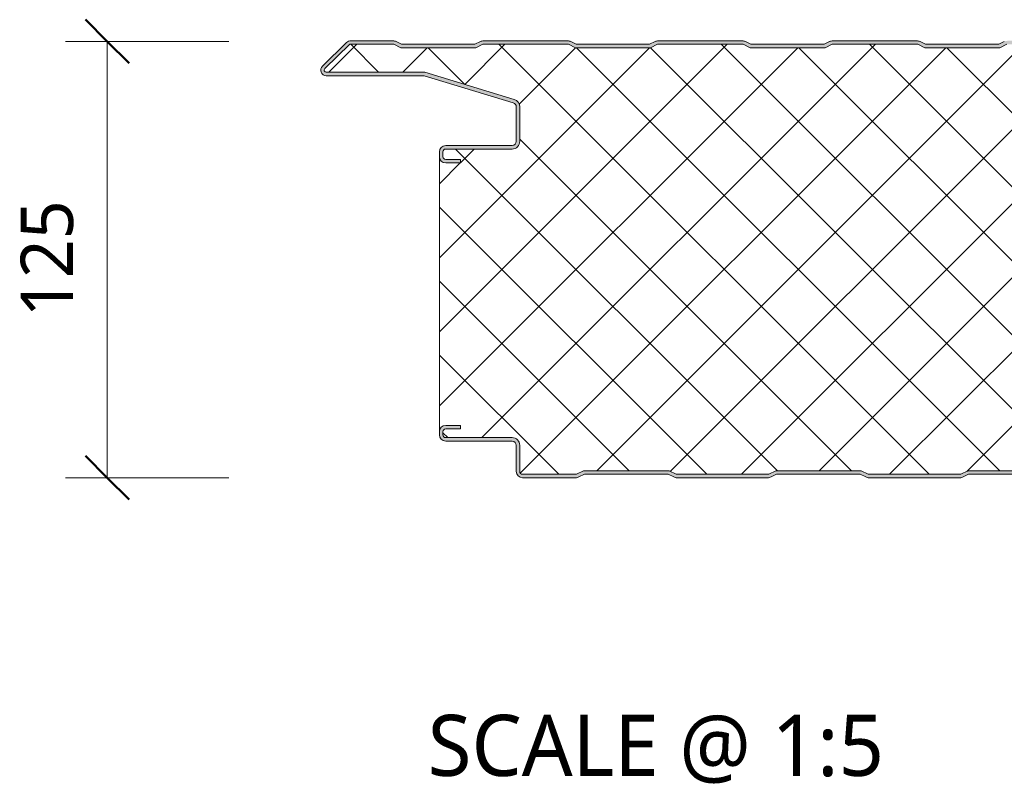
# Model space of a CAD drawing. Header units: millimetres. Extents: x 4235 to 12448, y -1412 to 6174.
# Tile 4 of 16: x 4235 to 4517, y 5338 to 5559. Entities that reach past the tile are written whole.
import ezdxf

# ---------------------------------------------------------------- set-up
doc = ezdxf.new("R2010")
doc.units = ezdxf.units.MM
for name, color, linetype, lineweight in [('A-ANNO-DIMS', 211, 'Continuous', 9), ('A-ANNO-DIMS-5', 211, 'Continuous', 9), ('A-DETL-GENF', 92, 'Continuous', 13), ('G-ANNO-TEXT', 231, 'Continuous', 9)]:
    doc.layers.add(name, color=color, linetype=linetype, lineweight=lineweight)
doc.styles.add('Yu Gothic', font='Yu Gothic.ttf', dxfattribs={"height": 15})
doc.styles.add('Yu Gothic_1', font='Yu Gothic.ttf', dxfattribs={"height": 17.5})
doc.dimstyles.new('Diagonal', dxfattribs={"dimscale": 304.8, "dimtxt": 17.413553, "dimasz": 0.04101, "dimexe": 0.03937, "dimexo": 0.024606, "dimgap": 0.024606, "dimtad": 1, "dimdec": 0, "dimzin": 0, "dimdsep": 46, "dimtxsty": 'Yu Gothic', "dimblk1": 'OBLIQUE', "dimblk2": 'OBLIQUE', "dimsah": 1, "dimcen": 0.09, "dimazin": 0, "dimtfac": 1, "dimtdec": 4, "dimtix": 1, "dimtmove": 0, "dimatfit": 3, "dimfxl": 1, "dimtvp": 1, "dimtfill": 1, "dimtolj": 1, "dimtzin": 0, "dimarcsym": 2})

# ---------------------------------------------------------------- blocks, each defined once
blk = doc.blocks.new('HFX 1000 - FINELINE - FINELINE - HFX 1000 125mm - FINELINE - FINELINE-4486508-JOINT 11')
at = {"layer": 'A-DETL-GENF'}
h = blk.add_hatch(color=256, dxfattribs=at)
h.paths.add_polyline_path([(2.8, 0), (17.27, 0.03), (17.49, 0.06), (17.94, 0.22), (19.5, 1), (43.5, 1), (45.06, 0.22), (45.51, 0.06), (46, 0), (72.27, 0.03), (72.49, 0.06), (72.94, 0.22), (74.5, 1), (98.5, 1), (100.06, 0.22), (100.51, 0.06), (101, 0), (127.27, 0.03), (127.49, 0.06), (127.94, 0.22), (129.5, 1), (153.5, 1), (155.06, 0.22), (155.51, 0.06), (156, 0), (182.27, 0.03), (182.49, 0.06), (182.94, 0.22), (184.5, 1), (208.5, 1), (210.06, 0.22), (210.51, 0.06), (211, 0), (237.27, 0.03), (237.49, 0.06), (237.94, 0.22), (239.5, 1), (263.53, 0.99), (265.06, 0.22), (265.51, 0.06), (266, 0), (292.27, 0.03), (292.49, 0.06), (292.94, 0.22), (294.5, 1), (318.5, 1), (320.06, 0.22), (320.51, 0.06), (321, 0), (347.27, 0.03), (347.49, 0.06), (347.94, 0.22), (349.5, 1), (373.5, 1), (375.06, 0.22), (375.51, 0.06), (376, 0), (402.27, 0.03), (402.49, 0.06), (402.94, 0.22), (404.5, 1), (428.5, 1), (430.06, 0.22), (430.51, 0.06), (431, 0), (457.27, 0.03), (457.49, 0.06), (457.94, 0.22), (459.5, 1), (483.5, 1), (485.06, 0.22), (485.51, 0.06), (486, 0), (512.01, 0), (512.49, 0.06), (512.94, 0.22), (514.5, 1), (538.5, 1), (540.06, 0.22), (540.51, 0.06), (541, 0), (567.01, 0), (567.49, 0.06), (567.94, 0.22), (569.5, 1), (593.5, 1), (595.06, 0.22), (595.51, 0.06), (596, 0), (622.01, 0), (622.49, 0.06), (622.94, 0.22), (624.5, 1), (648.5, 1), (650.06, 0.22), (650.51, 0.06), (651, 0), (677.01, 0), (677.49, 0.06), (677.94, 0.22), (679.5, 1), (703.5, 1), (705.06, 0.22), (705.51, 0.06), (706, 0), (732.01, 0), (732.49, 0.06), (732.94, 0.22), (734.5, 1), (758.5, 1), (760.06, 0.22), (760.51, 0.06), (761, 0), (787.01, 0), (787.49, 0.06), (787.94, 0.22), (789.5, 1), (813.53, 0.99), (815.06, 0.22), (815.51, 0.06), (816, 0), (842.01, 0), (842.49, 0.06), (842.94, 0.22), (844.5, 1), (868.5, 1), (870.06, 0.22), (870.51, 0.06), (871, 0), (897.01, 0), (897.49, 0.06), (897.94, 0.22), (899.5, 1), (923.5, 1), (925.06, 0.22), (925.51, 0.06), (926, 0), (952.01, 0), (952.49, 0.06), (952.94, 0.22), (954.5, 1), (978.5, 1), (980.06, 0.22), (980.51, 0.06), (981, 0), (996.2, 0), (996.67, 0.06), (997.1, 0.24), (997.48, 0.53), (997.76, 0.9), (997.94, 1.33), (998, 1.8), (998, 5.96), (997.94, 6.43), (997.76, 6.86), (997.48, 7.23), (997, 7.58), (993.22, 9.76), (992.69, 9.95), (992.32, 10), (979.2, 10), (978.89, 10.04), (978.6, 10.16), (978.35, 10.35), (978.16, 10.6), (978.04, 10.89), (978, 11.2), (978, 13.2), (977.94, 13.67), (977.76, 14.1), (977.48, 14.47), (977, 14.8), (976.67, 14.94), (976.2, 15), (972, 15), (972, 14), (976.41, 13.97), (976.63, 13.87), (976.77, 13.77), (976.9, 13.6), (976.98, 13.41), (977, 13.2), (977, 11.2), (977.08, 10.63), (977.3, 10.1), (977.65, 9.64), (978.1, 9.29), (978.74, 9.06), (979.2, 9), (992.54, 9), (996.77, 6.53), (996.9, 6.36), (996.98, 6.17), (997, 5.96), (996.98, 1.59), (996.9, 1.4), (996.77, 1.23), (996.6, 1.11), (996.41, 1.03), (996.2, 1), (980.74, 1), (978.74, 2), (954.27, 2), (952.27, 1), (925.74, 1), (923.74, 2), (899.27, 2), (897.27, 1), (870.74, 1), (868.74, 2), (844.27, 2), (842.27, 1), (815.74, 1), (813.74, 2), (789.27, 2), (787.27, 1), (760.74, 1), (758.74, 2), (734.27, 2), (732.27, 1), (705.74, 1), (703.74, 2), (679.27, 2), (677.27, 1), (650.74, 1), (648.74, 2), (624.27, 2), (622.27, 1), (595.74, 1), (593.74, 2), (569.27, 2), (567.27, 1), (540.74, 1), (538.74, 2), (514.27, 2), (512.27, 1), (485.74, 1), (483.74, 2), (459.27, 2), (457.27, 1), (430.74, 1), (428.74, 2), (404.27, 2), (402.27, 1), (375.74, 1), (373.74, 2), (349.27, 2), (347.27, 1), (320.74, 1), (318.74, 2), (294.27, 2), (292.27, 1), (265.74, 1), (263.74, 2), (239.27, 2), (237.27, 1), (210.74, 1), (208.74, 2), (184.27, 2), (182.27, 1), (155.74, 1), (153.74, 2), (129.27, 2), (127.27, 1), (100.74, 1), (98.74, 2), (74.27, 2), (72.27, 1), (45.74, 1), (43.74, 2), (19.27, 2), (17.27, 1), (1.59, 1.03), (1.4, 1.11), (1.23, 1.23), (1.11, 1.4), (1.03, 1.59), (1, 2), (1, 9.3), (0.93, 9.87), (0.71, 10.4), (0.36, 10.86), (-0.1, 11.21), (-0.63, 11.43), (-1.2, 11.5), (-20.41, 11.53), (-20.6, 11.61), (-20.77, 11.73), (-20.89, 11.9), (-20.97, 12.09), (-21, 12.3), (-20.97, 13.41), (-20.89, 13.6), (-20.77, 13.77), (-20.6, 13.89), (-20.41, 13.97), (-20.2, 14), (-16, 14), (-16, 15), (-20.2, 15), (-20.67, 14.94), (-21.1, 14.76), (-21.47, 14.47), (-21.76, 14.1), (-21.95, 13.6), (-22, 13.2), (-22, 12.3), (-21.9, 11.73), (-21.76, 11.4), (-21.47, 11.03), (-21, 10.7), (-20.67, 10.56), (-20.2, 10.5), (-1.2, 10.5), (-0.89, 10.46), (-0.59, 10.33), (-0.35, 10.15), (-0.16, 9.9), (-0.04, 9.61), (0, 9.3), (0, 1.8), (0.06, 1.33), (0.24, 0.9), (0.53, 0.53), (1, 0.2), (1.33, 0.06), (1.8, 0), (2.22, 0)])
h.paths.add_polyline_path([(972, 90.19), (976.2, 90.19), (976.67, 90.26), (977.1, 90.44), (977.48, 90.72), (977.81, 91.22), (977.94, 91.53), (978, 91.99), (978, 93.99), (978.04, 94.31), (978.16, 94.59), (978.35, 94.84), (978.63, 95.05), (978.89, 95.15), (979.2, 95.19), (992.54, 95.22), (992.79, 95.26), (993.22, 95.44), (997.1, 97.67), (997.48, 97.96), (997.76, 98.33), (997.94, 98.77), (998, 99.23), (997.99, 103.51), (997.94, 103.86), (997.76, 104.29), (997.48, 104.67), (997, 104.99), (996.6, 105.14), (996.04, 105.19), (966.7, 105.16), (966.33, 105.04), (965.85, 104.74), (965.38, 104.4), (965, 104.33), (964.92, 104.33), (964.69, 104.38), (964.48, 104.48), (964.28, 104.61), (964, 104.86), (963.67, 105.04), (963.32, 105.16), (962.95, 105.19), (954.2, 105.19), (953.89, 105.24), (953.6, 105.36), (953.35, 105.55), (953.16, 105.79), (953.04, 106.08), (953, 106.39), (952.99, 113.51), (952.9, 113.96), (952.76, 114.29), (952.48, 114.67), (952, 114.99), (951.67, 115.13), (951.2, 115.19), (914.06, 115.21), (913.85, 115.23), (913.56, 115.35), (913.31, 115.53), (903.92, 124.68), (903.55, 124.96), (902.99, 125.15), (902.66, 125.19), (890.66, 125.19), (890.18, 125.14), (889.72, 124.97), (888.16, 124.19), (867.16, 124.19), (865.61, 124.97), (865.15, 125.14), (864.67, 125.19), (840.4, 125.16), (840.18, 125.14), (839.72, 124.97), (838.16, 124.19), (817.16, 124.19), (815.61, 124.97), (815.15, 125.14), (814.67, 125.19), (790.4, 125.16), (790.18, 125.14), (789.72, 124.97), (788.16, 124.19), (767.16, 124.19), (765.61, 124.97), (765.15, 125.14), (764.67, 125.19), (740.4, 125.16), (740.18, 125.14), (739.72, 124.97), (738.16, 124.19), (717.16, 124.19), (715.61, 124.97), (715.15, 125.14), (714.67, 125.19), (690.4, 125.16), (690.18, 125.14), (689.72, 124.97), (688.16, 124.19), (667.16, 124.19), (665.61, 124.97), (665.15, 125.14), (664.67, 125.19), (640.4, 125.16), (640.18, 125.14), (639.72, 124.97), (638.16, 124.19), (617.16, 124.19), (615.61, 124.97), (615.15, 125.14), (614.67, 125.19), (590.4, 125.16), (590.18, 125.14), (589.72, 124.97), (588.16, 124.19), (567.16, 124.2), (565.61, 124.97), (565.15, 125.14), (564.67, 125.19), (540.4, 125.16), (540.18, 125.14), (539.72, 124.97), (538.16, 124.19), (517.16, 124.19), (515.61, 124.97), (515.15, 125.14), (514.67, 125.19), (490.4, 125.16), (490.18, 125.14), (489.72, 124.97), (488.16, 124.19), (467.16, 124.19), (465.61, 124.97), (465.15, 125.14), (464.67, 125.19), (440.66, 125.19), (440.18, 125.14), (439.72, 124.97), (438.16, 124.19), (417.16, 124.19), (415.61, 124.97), (415.15, 125.14), (414.67, 125.19), (390.66, 125.19), (390.18, 125.14), (389.72, 124.97), (388.16, 124.19), (367.16, 124.19), (365.61, 124.97), (365.15, 125.14), (364.67, 125.19), (340.66, 125.19), (340.18, 125.14), (339.72, 124.97), (338.16, 124.19), (317.12, 124.22), (315.61, 124.97), (315.15, 125.14), (314.67, 125.19), (290.66, 125.19), (290.18, 125.14), (289.72, 124.97), (288.16, 124.19), (267.16, 124.19), (265.61, 124.97), (265.15, 125.14), (264.67, 125.19), (240.66, 125.19), (240.18, 125.14), (239.72, 124.97), (238.16, 124.19), (217.16, 124.19), (215.61, 124.97), (215.15, 125.14), (214.67, 125.19), (190.66, 125.19), (190.18, 125.14), (189.72, 124.97), (188.16, 124.19), (167.16, 124.19), (165.61, 124.97), (165.15, 125.14), (164.67, 125.19), (140.66, 125.19), (140.18, 125.14), (139.72, 124.97), (138.16, 124.19), (117.16, 124.19), (115.61, 124.97), (115.15, 125.14), (114.67, 125.19), (90.66, 125.19), (90.18, 125.14), (89.72, 124.97), (88.16, 124.19), (67.12, 124.21), (65.61, 124.97), (65.15, 125.14), (64.67, 125.19), (40.66, 125.19), (40.18, 125.14), (39.72, 124.97), (38.16, 124.19), (17.16, 124.19), (15.59, 124.98), (15.15, 125.14), (14.67, 125.19), (-9.6, 125.16), (-9.82, 125.14), (-10.28, 124.97), (-11.84, 124.19), (-32.84, 124.19), (-34.39, 124.97), (-34.85, 125.14), (-35.33, 125.19), (-47.33, 125.19), (-47.79, 125.14), (-48.22, 124.96), (-48.59, 124.68), (-55.51, 117.94), (-55.75, 117.65), (-55.93, 117.22), (-55.99, 116.93), (-55.95, 116.44), (-55.88, 116.19), (-55.7, 115.86), (-55.44, 115.58), (-55.01, 115.33), (-54.77, 115.24), (-54.4, 115.19), (-26.35, 115.19), (-0.85, 107.41), (-0.57, 107.28), (-0.33, 107.09), (-0.15, 106.85), (-0.04, 106.56), (0, 106.26), (0, 96.39), (-0.04, 96.08), (-0.16, 95.79), (-0.35, 95.55), (-0.63, 95.34), (-0.89, 95.24), (-1.2, 95.19), (-20.41, 95.17), (-20.67, 95.13), (-21.1, 94.95), (-21.47, 94.67), (-21.76, 94.29), (-21.95, 93.79), (-22, 93.3), (-22, 91.99), (-21.94, 91.53), (-21.76, 91.09), (-21.47, 90.72), (-21.1, 90.44), (-20.67, 90.26), (-20.2, 90.19), (-16, 90.19), (-16, 91.19), (-20.41, 91.22), (-20.6, 91.3), (-20.77, 91.43), (-20.89, 91.59), (-20.97, 91.79), (-21, 91.99), (-20.97, 93.6), (-20.89, 93.79), (-20.77, 93.96), (-20.6, 94.09), (-20.41, 94.17), (-20.2, 94.19), (-1.2, 94.19), (-0.63, 94.27), (-0.1, 94.49), (0.36, 94.84), (0.71, 95.29), (0.93, 95.83), (1, 96.39), (1, 106.26), (0.93, 106.82), (0.72, 107.34), (0.39, 107.79), (-0.05, 108.14), (-0.56, 108.37), (-26.2, 116.19), (-54.54, 116.21), (-54.79, 116.34), (-54.95, 116.57), (-54.99, 116.85), (-54.91, 117.11), (-54.67, 117.37), (-47.66, 124.19), (-35.07, 124.19), (-33.07, 123.19), (-11.6, 123.19), (-9.6, 124.19), (14.93, 124.19), (16.93, 123.19), (38.4, 123.19), (40.4, 124.19), (64.93, 124.19), (66.93, 123.19), (88.4, 123.19), (90.4, 124.19), (114.93, 124.19), (116.93, 123.19), (138.4, 123.19), (140.4, 124.19), (164.93, 124.19), (166.93, 123.19), (188.4, 123.19), (190.4, 124.19), (214.93, 124.19), (216.93, 123.19), (238.4, 123.19), (240.4, 124.19), (264.93, 124.19), (266.93, 123.19), (288.4, 123.19), (290.4, 124.19), (314.93, 124.19), (316.93, 123.19), (338.4, 123.19), (340.4, 124.19), (364.93, 124.19), (366.93, 123.19), (388.4, 123.19), (390.4, 124.19), (414.93, 124.19), (416.93, 123.19), (438.4, 123.19), (440.4, 124.19), (464.93, 124.19), (466.93, 123.19), (488.4, 123.19), (490.4, 124.19), (514.93, 124.19), (516.93, 123.19), (538.4, 123.19), (540.4, 124.19), (564.93, 124.19), (566.93, 123.19), (588.4, 123.19), (590.4, 124.19), (614.93, 124.19), (616.93, 123.19), (638.4, 123.19), (640.4, 124.19), (664.93, 124.19), (666.93, 123.19), (688.4, 123.19), (690.4, 124.19), (714.93, 124.19), (716.93, 123.19), (738.4, 123.19), (740.4, 124.19), (764.93, 124.19), (766.93, 123.19), (788.4, 123.19), (790.4, 124.19), (814.93, 124.19), (816.93, 123.19), (838.4, 123.19), (840.4, 124.19), (864.93, 124.19), (866.93, 123.19), (888.4, 123.19), (890.4, 124.19), (902.99, 124.19), (912.62, 114.82), (913.07, 114.48), (913.59, 114.27), (914.15, 114.19), (951.41, 114.17), (951.6, 114.09), (951.77, 113.96), (951.9, 113.79), (951.98, 113.6), (952, 113.39), (952, 106.39), (952.08, 105.83), (952.3, 105.29), (952.65, 104.84), (953.1, 104.49), (953.63, 104.27), (954.2, 104.19), (963.35, 104.19), (963.67, 103.83), (964.07, 103.56), (964.52, 103.39), (965, 103.33), (965.48, 103.39), (965.93, 103.56), (966.33, 103.83), (966.65, 104.19), (996.41, 104.17), (996.6, 104.09), (996.77, 103.96), (996.9, 103.79), (996.98, 103.6), (997, 103.39), (996.98, 99.03), (996.9, 98.83), (996.77, 98.67), (996.6, 98.54), (992.54, 96.19), (979.2, 96.19), (978.63, 96.12), (978.1, 95.9), (977.65, 95.55), (977.3, 95.09), (977.08, 94.56), (977, 93.99), (976.98, 91.79), (976.9, 91.59), (976.77, 91.43), (976.6, 91.3), (976.41, 91.22), (976.2, 91.19), (972, 91.19)])
h = blk.add_hatch(dxfattribs=at)
h.set_pattern_fill('FP_4', color=256, style=0, pattern_type=2)
h.set_pattern_definition([(45, (-4377.288, -5427.255), (-10.606602, 10.606602), []), (135, (-4377.288, -5427.255), (-10.606602, -10.606602), [])])
h.paths.add_polyline_path([(1.8, 1), (17.27, 1), (19.27, 2), (43.74, 2), (45.74, 1), (72.27, 1), (74.27, 2), (98.74, 2), (100.74, 1), (127.27, 1), (129.27, 2), (153.74, 2), (155.74, 1), (182.27, 1), (184.27, 2), (208.74, 2), (210.74, 1), (237.27, 1), (239.27, 2), (263.74, 2), (265.74, 1), (292.27, 1), (294.27, 2), (318.74, 2), (320.74, 1), (347.27, 1), (349.27, 2), (373.74, 2), (375.74, 1), (402.27, 1), (404.27, 2), (428.74, 2), (430.74, 1), (457.27, 1), (459.27, 2), (483.74, 2), (485.74, 1), (512.27, 1), (514.27, 2), (538.74, 2), (540.74, 1), (567.27, 1), (569.27, 2), (593.74, 2), (595.74, 1), (622.27, 1), (624.27, 2), (648.74, 2), (650.74, 1), (677.27, 1), (679.27, 2), (703.74, 2), (705.74, 1), (732.27, 1), (734.27, 2), (758.74, 2), (760.74, 1), (787.27, 1), (789.27, 2), (813.74, 2), (815.74, 1), (842.27, 1), (844.27, 2), (868.74, 2), (870.74, 1), (897.27, 1), (899.27, 2), (923.74, 2), (925.74, 1), (952.27, 1), (954.27, 2), (978.74, 2), (980.74, 1), (996.41, 1.03), (996.6, 1.11), (996.77, 1.23), (996.9, 1.4), (996.98, 1.59), (997, 1.8), (996.98, 6.17), (996.9, 6.36), (996.77, 6.53), (996.6, 6.65), (992.54, 9), (979.2, 9), (978.63, 9.07), (978.1, 9.29), (977.65, 9.64), (977.3, 10.1), (977.08, 10.63), (977, 11.2), (976.98, 13.41), (976.9, 13.6), (976.77, 13.77), (976.6, 13.89), (976.41, 13.97), (976.2, 14), (972, 14), (972, 15), (976.2, 15), (976.67, 14.94), (977.1, 14.76), (977.48, 14.47), (977.76, 14.1), (977.94, 13.67), (978, 13.2), (978, 91.99), (977.94, 91.53), (977.76, 91.09), (977.48, 90.72), (977.1, 90.44), (976.67, 90.26), (976.2, 90.19), (972, 90.19), (972, 91.19), (976.41, 91.22), (976.6, 91.3), (976.77, 91.43), (976.9, 91.59), (976.98, 91.79), (977, 91.99), (977, 93.99), (977.08, 94.56), (977.3, 95.09), (977.65, 95.55), (978.1, 95.9), (978.63, 96.12), (979.2, 96.19), (992.54, 96.19), (996.77, 98.67), (996.9, 98.83), (996.98, 99.03), (997, 99.23), (996.98, 103.6), (996.9, 103.79), (996.77, 103.96), (996.6, 104.09), (996.41, 104.17), (996.2, 104.19), (966.65, 104.19), (966.33, 103.83), (965.93, 103.56), (965.48, 103.39), (965, 103.33), (964.52, 103.39), (964.07, 103.56), (963.67, 103.83), (963.35, 104.19), (954.2, 104.19), (953.63, 104.27), (953.1, 104.49), (952.65, 104.84), (952.3, 105.29), (952.08, 105.83), (952, 106.39), (951.98, 113.6), (951.9, 113.79), (951.77, 113.96), (951.6, 114.09), (951.41, 114.17), (951.2, 114.19), (914.15, 114.19), (913.59, 114.27), (913.07, 114.48), (912.62, 114.82), (902.99, 124.19), (890.4, 124.19), (888.4, 123.19), (866.93, 123.19), (864.93, 124.19), (840.4, 124.19), (838.4, 123.19), (816.93, 123.19), (814.93, 124.19), (790.4, 124.19), (788.4, 123.19), (766.93, 123.19), (764.93, 124.19), (740.4, 124.19), (738.4, 123.19), (716.93, 123.19), (714.93, 124.19), (690.4, 124.19), (688.4, 123.19), (666.93, 123.19), (664.93, 124.19), (640.4, 124.19), (638.4, 123.19), (616.93, 123.19), (614.93, 124.19), (590.4, 124.19), (588.4, 123.19), (566.93, 123.19), (564.93, 124.19), (540.4, 124.19), (538.4, 123.19), (516.93, 123.19), (514.93, 124.19), (490.4, 124.19), (488.4, 123.19), (466.93, 123.19), (464.93, 124.19), (440.4, 124.19), (438.4, 123.19), (416.93, 123.19), (414.93, 124.19), (390.4, 124.19), (388.4, 123.19), (366.93, 123.19), (364.93, 124.19), (340.4, 124.19), (338.4, 123.19), (316.93, 123.19), (314.93, 124.19), (290.4, 124.19), (288.4, 123.19), (266.93, 123.19), (264.93, 124.19), (240.4, 124.19), (238.4, 123.19), (216.93, 123.19), (214.93, 124.19), (190.4, 124.19), (188.4, 123.19), (166.93, 123.19), (164.93, 124.19), (140.4, 124.19), (138.4, 123.19), (116.93, 123.19), (114.93, 124.19), (90.4, 124.19), (88.4, 123.19), (66.93, 123.19), (64.93, 124.19), (40.4, 124.19), (38.4, 123.19), (16.93, 123.19), (14.93, 124.19), (-9.6, 124.19), (-11.6, 123.19), (-33.07, 123.19), (-35.07, 124.19), (-47.66, 124.19), (-54.91, 117.11), (-54.97, 116.99), (-54.99, 116.71), (-54.88, 116.44), (-54.67, 116.26), (-54.4, 116.19), (-26.2, 116.19), (-0.56, 108.37), (-0.05, 108.14), (0.39, 107.79), (0.72, 107.34), (0.93, 106.82), (1, 106.26), (1, 96.39), (0.93, 95.83), (0.71, 95.29), (0.36, 94.84), (-0.1, 94.49), (-0.63, 94.27), (-1.2, 94.19), (-20.41, 94.17), (-20.6, 94.09), (-20.77, 93.96), (-20.89, 93.79), (-20.97, 93.6), (-21, 93.39), (-20.97, 91.79), (-20.89, 91.59), (-20.77, 91.43), (-20.6, 91.3), (-20.41, 91.22), (-20.2, 91.19), (-16, 91.19), (-16, 90.19), (-20.2, 90.19), (-20.67, 90.26), (-21.1, 90.44), (-21.47, 90.72), (-21.76, 91.09), (-21.94, 91.53), (-22, 91.99), (-22, 13.2), (-21.94, 13.67), (-21.76, 14.1), (-21.47, 14.47), (-21.1, 14.76), (-20.67, 14.94), (-20.2, 15), (-16, 15), (-16, 14), (-20.41, 13.97), (-20.6, 13.89), (-20.77, 13.77), (-20.89, 13.6), (-20.97, 13.41), (-21, 13.2), (-20.97, 12.09), (-20.89, 11.9), (-20.77, 11.73), (-20.6, 11.61), (-20.41, 11.53), (-20.2, 11.5), (-1.2, 11.5), (-0.63, 11.43), (-0.1, 11.21), (0.36, 10.86), (0.73, 10.33), (0.93, 9.87), (1, 9.3), (1.03, 1.59), (1.11, 1.4), (1.23, 1.23), (1.4, 1.11), (1.59, 1.03)])
for p, q in [((-48.59, 124.68), (-55.51, 117.94)), ((-47.66, 124.19), (-54.82, 117.22)), ((-35.07, 124.19), (-47.66, 124.19)), ((-35.33, 125.19), (-47.33, 125.19)), ((-33.07, 123.19), (-35.07, 124.19)), ((-32.84, 124.19), (-34.39, 124.97)), ((-11.84, 124.19), (-32.84, 124.19)), ((-10.28, 124.97), (-11.84, 124.19)), ((-9.6, 124.19), (-11.6, 123.19)), ((14.93, 124.19), (-9.6, 124.19)), ((14.67, 125.19), (-9.34, 125.19)), ((16.93, 123.19), (14.93, 124.19)), ((17.16, 124.19), (15.61, 124.97)), ((38.16, 124.19), (17.16, 124.19)), ((39.72, 124.97), (38.16, 124.19)), ((40.4, 124.19), (38.4, 123.19)), ((64.93, 124.19), (40.4, 124.19)), ((64.67, 125.19), (40.66, 125.19)), ((66.93, 123.19), (64.93, 124.19)), ((67.16, 124.19), (65.61, 124.97)), ((88.16, 124.19), (67.16, 124.19)), ((89.72, 124.97), (88.16, 124.19)), ((90.4, 124.19), (88.4, 123.19)), ((114.93, 124.19), (90.4, 124.19)), ((114.67, 125.19), (90.66, 125.19)), ((116.93, 123.19), (114.93, 124.19)), ((117.16, 124.19), (115.61, 124.97)), ((138.16, 124.19), (117.16, 124.19)), ((139.72, 124.97), (138.16, 124.19)), ((140.4, 124.19), (138.4, 123.19)), ((-11.6, 123.19), (-33.07, 123.19)), ((38.4, 123.19), (16.93, 123.19)), ((88.4, 123.19), (66.93, 123.19)), ((138.4, 123.19), (116.93, 123.19)), ((-54.4, 116.19), (-26.2, 116.19)), ((-26.2, 116.19), (-0.56, 108.37)), ((-54.4, 115.19), (-26.35, 115.19)), ((-26.35, 115.19), (-0.85, 107.41)), ((0, 106.26), (0, 96.39)), ((1, 106.26), (1, 96.39)), ((-22, 93.39), (-22, 91.99)), ((-21, 93.39), (-21, 91.99)), ((-1.2, 95.19), (-20.2, 95.19)), ((-1.2, 94.19), (-20.2, 94.19)), ((-22, 91.99), (-22, 13.2)), ((-20.2, 91.19), (-16, 91.19)), ((-16, 91.19), (-16, 90.19)), ((-16, 90.19), (-20.2, 90.19)), ((-20.2, 15), (-16, 15)), ((-16, 15), (-16, 14)), ((-22, 13.2), (-22, 12.3)), ((-21, 13.2), (-21, 12.3)), ((-16, 14), (-20.2, 14)), ((-20.2, 11.5), (-1.2, 11.5)), ((-20.2, 10.5), (-1.2, 10.5)), ((0, 9.3), (0, 1.8)), ((1, 9.3), (1, 1.8)), ((1.8, 1), (17.27, 1)), ((17.27, 1), (19.27, 2)), ((17.94, 0.22), (19.5, 1)), ((19.27, 2), (43.74, 2)), ((19.5, 1), (43.5, 1)), ((43.5, 1), (45.06, 0.22)), ((43.74, 2), (45.74, 1)), ((45.74, 1), (72.27, 1)), ((72.27, 1), (74.27, 2)), ((72.94, 0.22), (74.5, 1)), ((74.27, 2), (98.74, 2)), ((74.5, 1), (98.5, 1)), ((98.5, 1), (100.06, 0.22)), ((98.74, 2), (100.74, 1)), ((100.74, 1), (127.27, 1)), ((127.27, 1), (129.27, 2)), ((127.94, 0.22), (129.5, 1)), ((129.27, 2), (153.74, 2)), ((129.5, 1), (153.5, 1)), ((1.8, 0), (17.01, 0)), ((46, 0), (72.01, 0)), ((101, 0), (127.01, 0))]:
    blk.add_line(p, q, dxfattribs=at)
for centre, radius, start, end in [((-47.33, 123.39), 1.8, 90, 134.2415), ((-35.33, 123.09), 2.1, 63.4349, 90), ((-9.34, 123.09), 2.1, 90, 116.5651), ((14.67, 123.09), 2.1, 63.4349, 90), ((40.66, 123.09), 2.1, 90, 116.5651), ((64.67, 123.09), 2.1, 63.4349, 90), ((90.66, 123.09), 2.1, 90, 116.5651), ((114.67, 123.09), 2.1, 63.4349, 90), ((-54.4, 116.79), 1.6, 134.2415, 270), ((-54.4, 116.79), 0.6, 134.2415, 270), ((-1.2, 106.26), 1.2, 0, 73.0233), ((-1.2, 106.26), 2.2, 0, 73.0233), ((-1.2, 96.39), 1.2, 270, 0), ((-1.2, 96.39), 2.2, 270, 0), ((-20.2, 93.39), 1.8, 90, 180), ((-20.2, 93.39), 0.8, 90, 180), ((-20.2, 91.99), 1.8, 180, 270), ((-20.2, 91.99), 0.8, 180, 270), ((-20.2, 13.2), 1.8, 90, 180), ((-20.2, 12.3), 1.8, 180, 270), ((-20.2, 13.2), 0.8, 90, 180), ((-20.2, 12.3), 0.8, 180, 270), ((-1.2, 9.3), 2.2, 0, 90), ((-1.2, 9.3), 1.2, 0, 90), ((1.8, 1.8), 1.8, 180, 270), ((1.8, 1.8), 0.8, 180, 270), ((17.01, 2.1), 2.1, 270, 296.5651), ((46, 2.1), 2.1, 243.4349, 270), ((72.01, 2.1), 2.1, 270, 296.5651), ((101, 2.1), 2.1, 243.4349, 270), ((127.01, 2.1), 2.1, 270, 296.5651)]:
    blk.add_arc(centre, radius, start, end, dxfattribs=at)
blk = doc.blocks.new('DIMBLOCK4-JOINT 11')
at = {"layer": 'A-ANNO-DIMS-5', "lineweight": 50}
for p, q in [((4260.19, 5552.26), (4253.94, 5558.51)), ((4260.19, 5552.26), (4266.44, 5546.01)), ((4260.19, 5427.26), (4253.94, 5433.51)), ((4260.19, 5427.26), (4266.44, 5421.01))]:
    blk.add_line(p, q, dxfattribs=at)
at = {"layer": 'A-ANNO-DIMS-5'}
for p, q in [((4260.19, 5552.26), (4248.19, 5552.26)), ((4260.19, 5427.26), (4260.19, 5552.26)), ((4260.19, 5552.26), (4295.02, 5552.26)), ((4260.19, 5427.26), (4248.19, 5427.26)), ((4260.19, 5427.26), (4295.02, 5427.26))]:
    blk.add_line(p, q, dxfattribs=at)
at = {"layer": 'A-ANNO-DIMS-5', "color": 0, "insert": (4235.39, 5473.24), "char_height": 15, "width": 39.6414, "attachment_point": 1, "rotation": 90, "line_spacing_factor": 1.024327, "style": 'Yu Gothic', "bg_fill": 3, "box_fill_scale": 1.25, "bg_fill_color": 9, "bg_fill_true_color": 13158600, "bg_fill_transparency": 0}
blk.add_mtext('125', dxfattribs=at)
blk = doc.blocks.new('_Oblique')
at = {"color": 0, "linetype": 'ByBlock', "lineweight": -2}
blk.add_line((-0.5, -0.5), (0.5, 0.5), dxfattribs=at)

msp = doc.modelspace()

# ---------------------------------------------------------------- block references
at = {"layer": 'A-DETL-GENF'}
msp.add_blockref('HFX 1000 - FINELINE - FINELINE - HFX 1000 125mm - FINELINE - FINELINE-4486508-JOINT 11', (4377.29, 5427.26), dxfattribs=at)

# ---------------------------------------------------------------- texts
at = {"layer": 'G-ANNO-TEXT', "color": 7, "insert": (4351.95, 5359.34), "char_height": 17.5, "width": 166.3502, "attachment_point": 1, "style": 'Yu Gothic_1', "bg_fill": 3, "box_fill_scale": 1.25, "bg_fill_color": 9, "bg_fill_true_color": 13158600, "bg_fill_transparency": 0}
msp.add_mtext('SCALE @ 1:5', dxfattribs=at)

# ---------------------------------------------------------------- dimensions: what is measured, and where the dimension line sits
at = {"layer": 'A-ANNO-DIMS'}
dim = msp.add_linear_dim(base=(4260.19, 5552.26), p1=(4302.52, 5427.26), p2=(4302.52, 5552.26), angle=90, dimstyle='Diagonal', override={"dimpost": '<>', "dimfxl": 125}, dxfattribs=at)
dim.commit()
dim.dimension.update_dxf_attribs({"geometry": 'DIMBLOCK4-JOINT 11', "text_midpoint": (4245.19, 5489.76)})

doc.saveas('drawing.dxf')
